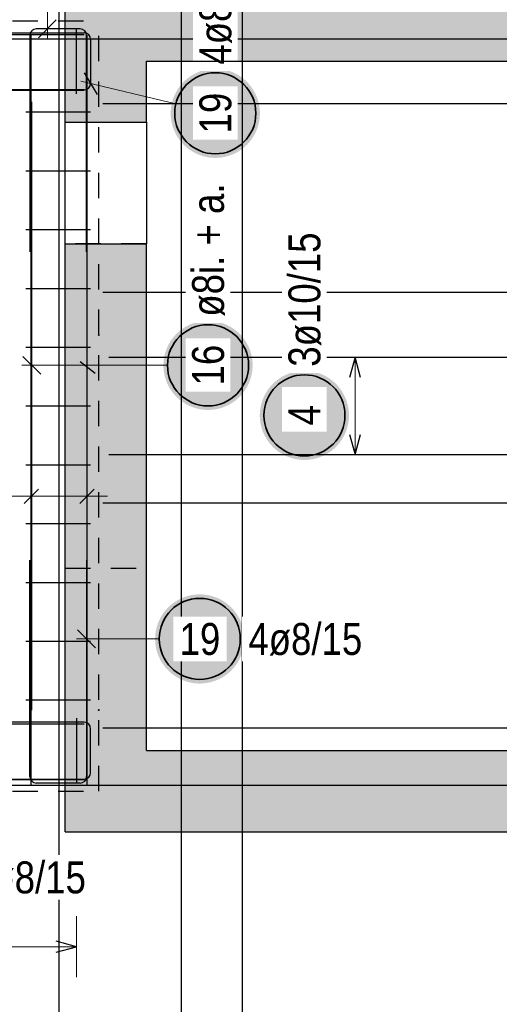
# Model space of a CAD drawing. Header units: millimetres. Extents: x 0 to 61.4, y -43.3 to 42.
# Tile 9 of 21: x 7.8 to 10.1, y 6.1 to 11. Entities that reach past the tile are written whole.
import ezdxf

# ---------------------------------------------------------------- set-up
doc = ezdxf.new("R2010")
doc.units = ezdxf.units.MM
doc.linetypes.add('HIDDEN', pattern=[0.375, 0.25, -0.125])
for name, color, linetype, lineweight in [('Achsen', 7, 'Continuous', 20), ('Geschnittene Kanten', 7, 'Continuous', 20), ('Schraffuren', 7, 'Continuous', 20)]:
    doc.layers.add(name, color=color, linetype=linetype, lineweight=lineweight)
doc.styles.add('Arial Narrow', font='ARIALN.TTF')

msp = doc.modelspace()

# ---------------------------------------------------------------- hatches: boundary and pattern name
at = {"lineweight": 25, "true_color": 0xffffff}
for points in [[(8.959, 10.5107), (8.9588, 10.5184), (8.9584, 10.526), (8.9577, 10.5337), (8.9568, 10.5413), (8.9556, 10.5489), (8.9541, 10.5564), (8.9524, 10.5639), (8.9504, 10.5713), (8.9482, 10.5787), (8.9457, 10.5859), (8.9429, 10.5931), (8.9399, 10.6002), (8.9367, 10.6071), (8.9332, 10.614), (8.9295, 10.6207), (8.9255, 10.6273), (8.9213, 10.6337), (8.9169, 10.64), (8.9123, 10.6461), (8.9075, 10.6521), (8.9024, 10.6579), (8.8972, 10.6635), (8.8918, 10.6689), (8.8862, 10.6742), (8.8804, 10.6792), (8.8744, 10.684), (8.8683, 10.6887), (8.862, 10.6931), (8.8555, 10.6972), (8.849, 10.7012), (8.8422, 10.7049), (8.8354, 10.7084), (8.8284, 10.7117), (8.8214, 10.7147), (8.8142, 10.7174), (8.8069, 10.7199), (8.7996, 10.7222), (8.7922, 10.7241), (8.7847, 10.7259), (8.7772, 10.7273), (8.7696, 10.7285), (8.7619, 10.7295), (8.7543, 10.7301), (8.7466, 10.7305), (8.739, 10.7307), (8.7313, 10.7305), (8.7236, 10.7301), (8.716, 10.7295), (8.7083, 10.7285), (8.7007, 10.7273), (8.6932, 10.7259), (8.6857, 10.7241), (8.6783, 10.7222), (8.671, 10.7199), (8.6637, 10.7174), (8.6565, 10.7147), (8.6495, 10.7117), (8.6425, 10.7084), (8.6357, 10.7049), (8.629, 10.7012), (8.6224, 10.6972), (8.6159, 10.6931), (8.6096, 10.6887), (8.6035, 10.684), (8.5975, 10.6792), (8.5917, 10.6742), (8.5861, 10.6689), (8.5807, 10.6635), (8.5755, 10.6579), (8.5704, 10.6521), (8.5656, 10.6461), (8.561, 10.64), (8.5566, 10.6337), (8.5524, 10.6273), (8.5484, 10.6207), (8.5447, 10.614), (8.5412, 10.6071), (8.538, 10.6002), (8.535, 10.5931), (8.5322, 10.5859), (8.5297, 10.5787), (8.5275, 10.5713), (8.5255, 10.5639), (8.5238, 10.5564), (8.5223, 10.5489), (8.5211, 10.5413), (8.5202, 10.5337), (8.5195, 10.526), (8.5191, 10.5184), (8.519, 10.5107), (8.5191, 10.503), (8.5195, 10.4953), (8.5202, 10.4877), (8.5211, 10.4801), (8.5223, 10.4725), (8.5238, 10.4649), (8.5255, 10.4575), (8.5275, 10.45), (8.5297, 10.4427), (8.5322, 10.4354), (8.535, 10.4283), (8.538, 10.4212), (8.5412, 10.4142), (8.5447, 10.4074), (8.5484, 10.4007), (8.5524, 10.3941), (8.5566, 10.3877), (8.561, 10.3814), (8.5656, 10.3752), (8.5704, 10.3693), (8.5755, 10.3635), (8.5807, 10.3579), (8.5861, 10.3524), (8.5917, 10.3472), (8.5975, 10.3421), (8.6035, 10.3373), (8.6096, 10.3327), (8.6159, 10.3283), (8.6224, 10.3241), (8.629, 10.3202), (8.6357, 10.3164), (8.6425, 10.3129), (8.6495, 10.3097), (8.6565, 10.3067), (8.6637, 10.3039), (8.671, 10.3014), (8.6783, 10.2992), (8.6857, 10.2972), (8.6932, 10.2955), (8.7007, 10.294), (8.7083, 10.2928), (8.716, 10.2919), (8.7236, 10.2912), (8.7313, 10.2908), (8.739, 10.2907), (8.7466, 10.2908), (8.7543, 10.2912), (8.7619, 10.2919), (8.7696, 10.2928), (8.7772, 10.294), (8.7847, 10.2955), (8.7922, 10.2972), (8.7996, 10.2992), (8.8069, 10.3014), (8.8142, 10.3039), (8.8214, 10.3067), (8.8284, 10.3097), (8.8354, 10.3129), (8.8422, 10.3164), (8.849, 10.3202), (8.8555, 10.3241), (8.862, 10.3283), (8.8683, 10.3327), (8.8744, 10.3373), (8.8804, 10.3421), (8.8862, 10.3472), (8.8918, 10.3524), (8.8972, 10.3579), (8.9024, 10.3635), (8.9075, 10.3693), (8.9123, 10.3752), (8.9169, 10.3814), (8.9213, 10.3877), (8.9255, 10.3941), (8.9295, 10.4007), (8.9332, 10.4074), (8.9367, 10.4142), (8.9399, 10.4212), (8.9429, 10.4283), (8.9457, 10.4354), (8.9482, 10.4427), (8.9504, 10.45), (8.9524, 10.4575), (8.9541, 10.4649), (8.9556, 10.4725), (8.9568, 10.4801), (8.9577, 10.4877), (8.9584, 10.4953)], [(8.9229, 9.2676), (8.9228, 9.2753), (8.9224, 9.2829), (8.9217, 9.2906), (8.9208, 9.2982), (8.9196, 9.3058), (8.9181, 9.3133), (8.9164, 9.3208), (8.9144, 9.3282), (8.9122, 9.3356), (8.9097, 9.3428), (8.9069, 9.35), (8.9039, 9.3571), (8.9007, 9.364), (8.8972, 9.3709), (8.8935, 9.3776), (8.8895, 9.3842), (8.8853, 9.3906), (8.8809, 9.3969), (8.8763, 9.403), (8.8715, 9.409), (8.8664, 9.4148), (8.8612, 9.4204), (8.8558, 9.4258), (8.8501, 9.4311), (8.8443, 9.4361), (8.8384, 9.441), (8.8322, 9.4456), (8.826, 9.45), (8.8195, 9.4542), (8.8129, 9.4581), (8.8062, 9.4618), (8.7994, 9.4653), (8.7924, 9.4686), (8.7853, 9.4716), (8.7782, 9.4743), (8.7709, 9.4768), (8.7636, 9.4791), (8.7562, 9.4811), (8.7487, 9.4828), (8.7411, 9.4842), (8.7336, 9.4854), (8.7259, 9.4864), (8.7183, 9.4871), (8.7106, 9.4875), (8.7029, 9.4876), (8.6953, 9.4875), (8.6876, 9.4871), (8.6799, 9.4864), (8.6723, 9.4854), (8.6647, 9.4842), (8.6572, 9.4828), (8.6497, 9.4811), (8.6423, 9.4791), (8.635, 9.4768), (8.6277, 9.4743), (8.6205, 9.4716), (8.6135, 9.4686), (8.6065, 9.4653), (8.5997, 9.4618), (8.5929, 9.4581), (8.5864, 9.4542), (8.5799, 9.45), (8.5736, 9.4456), (8.5675, 9.441), (8.5615, 9.4361), (8.5557, 9.4311), (8.5501, 9.4258), (8.5447, 9.4204), (8.5394, 9.4148), (8.5344, 9.409), (8.5296, 9.403), (8.525, 9.3969), (8.5205, 9.3906), (8.5164, 9.3842), (8.5124, 9.3776), (8.5087, 9.3709), (8.5052, 9.364), (8.502, 9.3571), (8.499, 9.35), (8.4962, 9.3428), (8.4937, 9.3356), (8.4915, 9.3282), (8.4895, 9.3208), (8.4877, 9.3133), (8.4863, 9.3058), (8.4851, 9.2982), (8.4841, 9.2906), (8.4835, 9.2829), (8.4831, 9.2753), (8.4829, 9.2676), (8.4831, 9.2599), (8.4835, 9.2522), (8.4841, 9.2446), (8.4851, 9.237), (8.4863, 9.2294), (8.4877, 9.2218), (8.4895, 9.2144), (8.4915, 9.2069), (8.4937, 9.1996), (8.4962, 9.1923), (8.499, 9.1852), (8.502, 9.1781), (8.5052, 9.1711), (8.5087, 9.1643), (8.5124, 9.1576), (8.5164, 9.151), (8.5205, 9.1446), (8.525, 9.1383), (8.5296, 9.1321), (8.5344, 9.1262), (8.5394, 9.1204), (8.5447, 9.1148), (8.5501, 9.1093), (8.5557, 9.1041), (8.5615, 9.0991), (8.5675, 9.0942), (8.5736, 9.0896), (8.5799, 9.0852), (8.5864, 9.081), (8.5929, 9.0771), (8.5997, 9.0733), (8.6065, 9.0699), (8.6135, 9.0666), (8.6205, 9.0636), (8.6277, 9.0609), (8.635, 9.0584), (8.6423, 9.0561), (8.6497, 9.0541), (8.6572, 9.0524), (8.6647, 9.0509), (8.6723, 9.0497), (8.6799, 9.0488), (8.6876, 9.0481), (8.6953, 9.0477), (8.7029, 9.0476), (8.7106, 9.0477), (8.7183, 9.0481), (8.7259, 9.0488), (8.7336, 9.0497), (8.7411, 9.0509), (8.7487, 9.0524), (8.7562, 9.0541), (8.7636, 9.0561), (8.7709, 9.0584), (8.7782, 9.0609), (8.7853, 9.0636), (8.7924, 9.0666), (8.7994, 9.0699), (8.8062, 9.0733), (8.8129, 9.0771), (8.8195, 9.081), (8.826, 9.0852), (8.8322, 9.0896), (8.8384, 9.0942), (8.8443, 9.0991), (8.8501, 9.1041), (8.8558, 9.1093), (8.8612, 9.1148), (8.8664, 9.1204), (8.8715, 9.1262), (8.8763, 9.1321), (8.8809, 9.1383), (8.8853, 9.1446), (8.8895, 9.151), (8.8935, 9.1576), (8.8972, 9.1643), (8.9007, 9.1711), (8.9039, 9.1781), (8.9069, 9.1852), (8.9097, 9.1923), (8.9122, 9.1996), (8.9144, 9.2069), (8.9164, 9.2144), (8.9181, 9.2218), (8.9196, 9.2294), (8.9208, 9.237), (8.9217, 9.2446), (8.9224, 9.2522)], [(9.3984, 9.0208), (9.3982, 9.0285), (9.3978, 9.0362), (9.3972, 9.0438), (9.3962, 9.0515), (9.395, 9.059), (9.3936, 9.0666), (9.3918, 9.0741), (9.3899, 9.0815), (9.3876, 9.0888), (9.3851, 9.0961), (9.3824, 9.1032), (9.3794, 9.1103), (9.3761, 9.1173), (9.3726, 9.1241), (9.3689, 9.1308), (9.365, 9.1374), (9.3608, 9.1439), (9.3564, 9.1501), (9.3517, 9.1563), (9.3469, 9.1622), (9.3419, 9.168), (9.3366, 9.1737), (9.3312, 9.1791), (9.3256, 9.1843), (9.3198, 9.1894), (9.3138, 9.1942), (9.3077, 9.1988), (9.3014, 9.2032), (9.295, 9.2074), (9.2884, 9.2114), (9.2817, 9.2151), (9.2748, 9.2186), (9.2679, 9.2218), (9.2608, 9.2248), (9.2536, 9.2276), (9.2464, 9.2301), (9.239, 9.2323), (9.2316, 9.2343), (9.2241, 9.236), (9.2166, 9.2375), (9.209, 9.2387), (9.2014, 9.2396), (9.1937, 9.2403), (9.1861, 9.2407), (9.1784, 9.2408), (9.1707, 9.2407), (9.163, 9.2403), (9.1554, 9.2396), (9.1478, 9.2387), (9.1402, 9.2375), (9.1326, 9.236), (9.1252, 9.2343), (9.1177, 9.2323), (9.1104, 9.2301), (9.1031, 9.2276), (9.096, 9.2248), (9.0889, 9.2218), (9.0819, 9.2186), (9.0751, 9.2151), (9.0684, 9.2114), (9.0618, 9.2074), (9.0554, 9.2032), (9.0491, 9.1988), (9.0429, 9.1942), (9.037, 9.1894), (9.0312, 9.1843), (9.0256, 9.1791), (9.0201, 9.1737), (9.0149, 9.168), (9.0099, 9.1622), (9.005, 9.1563), (9.0004, 9.1501), (8.996, 9.1439), (8.9918, 9.1374), (8.9879, 9.1308), (8.9841, 9.1241), (8.9806, 9.1173), (8.9774, 9.1103), (8.9744, 9.1032), (8.9716, 9.0961), (8.9691, 9.0888), (8.9669, 9.0815), (8.9649, 9.0741), (8.9632, 9.0666), (8.9617, 9.059), (8.9605, 9.0515), (8.9596, 9.0438), (8.9589, 9.0362), (8.9585, 9.0285), (8.9584, 9.0208), (8.9585, 9.0132), (8.9589, 9.0055), (8.9596, 8.9978), (8.9605, 8.9902), (8.9617, 8.9826), (8.9632, 8.9751), (8.9649, 8.9676), (8.9669, 8.9602), (8.9691, 8.9529), (8.9716, 8.9456), (8.9744, 8.9384), (8.9774, 8.9314), (8.9806, 8.9244), (8.9841, 8.9176), (8.9879, 8.9108), (8.9918, 8.9043), (8.996, 8.8978), (9.0004, 8.8915), (9.005, 8.8854), (9.0099, 8.8794), (9.0149, 8.8736), (9.0201, 8.868), (9.0256, 8.8626), (9.0312, 8.8573), (9.037, 8.8523), (9.0429, 8.8475), (9.0491, 8.8429), (9.0554, 8.8384), (9.0618, 8.8343), (9.0684, 8.8303), (9.0751, 8.8266), (9.0819, 8.8231), (9.0889, 8.8199), (9.096, 8.8169), (9.1031, 8.8141), (9.1104, 8.8116), (9.1177, 8.8094), (9.1252, 8.8074), (9.1326, 8.8056), (9.1402, 8.8042), (9.1478, 8.803), (9.1554, 8.802), (9.163, 8.8014), (9.1707, 8.801), (9.1784, 8.8008), (9.1861, 8.801), (9.1937, 8.8014), (9.2014, 8.802), (9.209, 8.803), (9.2166, 8.8042), (9.2241, 8.8056), (9.2316, 8.8074), (9.239, 8.8094), (9.2464, 8.8116), (9.2536, 8.8141), (9.2608, 8.8169), (9.2679, 8.8199), (9.2748, 8.8231), (9.2817, 8.8266), (9.2884, 8.8303), (9.295, 8.8343), (9.3014, 8.8384), (9.3077, 8.8429), (9.3138, 8.8475), (9.3198, 8.8523), (9.3256, 8.8573), (9.3312, 8.8626), (9.3366, 8.868), (9.3419, 8.8736), (9.3469, 8.8794), (9.3517, 8.8854), (9.3564, 8.8915), (9.3608, 8.8978), (9.365, 8.9043), (9.3689, 8.9108), (9.3726, 8.9176), (9.3761, 8.9244), (9.3794, 8.9314), (9.3824, 8.9384), (9.3851, 8.9456), (9.3876, 8.9529), (9.3899, 8.9602), (9.3918, 8.9676), (9.3936, 8.9751), (9.395, 8.9826), (9.3962, 8.9902), (9.3972, 8.9978), (9.3978, 9.0055)], [(8.8821, 7.9181), (8.882, 7.9258), (8.8816, 7.9334), (8.8809, 7.9411), (8.88, 7.9487), (8.8788, 7.9563), (8.8773, 7.9638), (8.8756, 7.9713), (8.8736, 7.9787), (8.8713, 7.9861), (8.8688, 7.9933), (8.8661, 8.0005), (8.8631, 8.0076), (8.8598, 8.0145), (8.8563, 8.0214), (8.8526, 8.0281), (8.8487, 8.0347), (8.8445, 8.0411), (8.8401, 8.0474), (8.8355, 8.0535), (8.8306, 8.0595), (8.8256, 8.0653), (8.8204, 8.0709), (8.8149, 8.0763), (8.8093, 8.0816), (8.8035, 8.0866), (8.7975, 8.0914), (8.7914, 8.0961), (8.7851, 8.1005), (8.7787, 8.1046), (8.7721, 8.1086), (8.7654, 8.1123), (8.7585, 8.1158), (8.7516, 8.1191), (8.7445, 8.1221), (8.7373, 8.1248), (8.7301, 8.1273), (8.7227, 8.1296), (8.7153, 8.1315), (8.7078, 8.1333), (8.7003, 8.1347), (8.6927, 8.1359), (8.6851, 8.1369), (8.6774, 8.1375), (8.6698, 8.1379), (8.6621, 8.1381), (8.6544, 8.1379), (8.6467, 8.1375), (8.6391, 8.1369), (8.6315, 8.1359), (8.6239, 8.1347), (8.6164, 8.1333), (8.6089, 8.1315), (8.6015, 8.1296), (8.5941, 8.1273), (8.5869, 8.1248), (8.5797, 8.1221), (8.5726, 8.1191), (8.5657, 8.1158), (8.5588, 8.1123), (8.5521, 8.1086), (8.5455, 8.1046), (8.5391, 8.1005), (8.5328, 8.0961), (8.5267, 8.0914), (8.5207, 8.0866), (8.5149, 8.0816), (8.5093, 8.0763), (8.5038, 8.0709), (8.4986, 8.0653), (8.4936, 8.0595), (8.4887, 8.0535), (8.4841, 8.0474), (8.4797, 8.0411), (8.4755, 8.0347), (8.4716, 8.0281), (8.4678, 8.0214), (8.4644, 8.0145), (8.4611, 8.0076), (8.4581, 8.0005), (8.4554, 7.9933), (8.4529, 7.9861), (8.4506, 7.9787), (8.4486, 7.9713), (8.4469, 7.9638), (8.4454, 7.9563), (8.4442, 7.9487), (8.4433, 7.9411), (8.4426, 7.9334), (8.4422, 7.9258), (8.4421, 7.9181), (8.4422, 7.9104), (8.4426, 7.9027), (8.4433, 7.8951), (8.4442, 7.8875), (8.4454, 7.8799), (8.4469, 7.8723), (8.4486, 7.8649), (8.4506, 7.8574), (8.4529, 7.8501), (8.4554, 7.8428), (8.4581, 7.8357), (8.4611, 7.8286), (8.4644, 7.8216), (8.4678, 7.8148), (8.4716, 7.8081), (8.4755, 7.8015), (8.4797, 7.7951), (8.4841, 7.7888), (8.4887, 7.7826), (8.4936, 7.7767), (8.4986, 7.7709), (8.5038, 7.7653), (8.5093, 7.7598), (8.5149, 7.7546), (8.5207, 7.7495), (8.5267, 7.7447), (8.5328, 7.7401), (8.5391, 7.7357), (8.5455, 7.7315), (8.5521, 7.7275), (8.5588, 7.7238), (8.5657, 7.7203), (8.5726, 7.7171), (8.5797, 7.7141), (8.5869, 7.7113), (8.5941, 7.7088), (8.6015, 7.7066), (8.6089, 7.7046), (8.6164, 7.7029), (8.6239, 7.7014), (8.6315, 7.7002), (8.6391, 7.6993), (8.6467, 7.6986), (8.6544, 7.6982), (8.6621, 7.6981), (8.6698, 7.6982), (8.6774, 7.6986), (8.6851, 7.6993), (8.6927, 7.7002), (8.7003, 7.7014), (8.7078, 7.7029), (8.7153, 7.7046), (8.7227, 7.7066), (8.7301, 7.7088), (8.7373, 7.7113), (8.7445, 7.7141), (8.7516, 7.7171), (8.7585, 7.7203), (8.7654, 7.7238), (8.7721, 7.7275), (8.7787, 7.7315), (8.7851, 7.7357), (8.7914, 7.7401), (8.7975, 7.7447), (8.8035, 7.7495), (8.8093, 7.7546), (8.8149, 7.7598), (8.8204, 7.7653), (8.8256, 7.7709), (8.8306, 7.7767), (8.8355, 7.7826), (8.8401, 7.7888), (8.8445, 7.7951), (8.8487, 7.8015), (8.8526, 7.8081), (8.8563, 7.8148), (8.8598, 7.8216), (8.8631, 7.8286), (8.8661, 7.8357), (8.8688, 7.8428), (8.8713, 7.8501), (8.8736, 7.8574), (8.8756, 7.8649), (8.8773, 7.8723), (8.8788, 7.8799), (8.88, 7.8875), (8.8809, 7.8951), (8.8816, 7.9027)]]:
    msp.add_hatch(color=7, dxfattribs=at).paths.add_polyline_path(points)
at = {"layer": 'Schraffuren', "lineweight": 13, "true_color": 0xd7ffd7}
for points in [[(7.9989, 11.1672), (13.5989, 11.1672), (13.1989, 10.7672), (7.9989, 10.7672)], [(8.3989, 10.4672), (7.9989, 10.4672), (7.9989, 10.7672), (8.3989, 10.7672)], [(8.3989, 9.8672), (8.3989, 6.9672), (7.9989, 6.9672), (7.9989, 9.8672)], [(13.1989, 7.3672), (13.5989, 6.9672), (8.3989, 6.9672), (8.3989, 7.3672)]]:
    msp.add_hatch(color=254, dxfattribs=at).paths.add_polyline_path(points)

# ---------------------------------------------------------------- linework, layer by layer
at = {"color": 5, "linetype": 'Continuous', "lineweight": 18, "ltscale": 0.5}
for p, q in [((7.9103, 11.3053), (7.9103, 10.8772)), ((8.5444, 10.557), (8.0753, 10.6688)), ((9.5784, 9.3072), (9.2784, 9.3072)), ((9.4284, 9.3072), (9.4284, 8.8272)), ((8.5029, 9.2676), (7.7839, 9.2676)), ((9.2784, 8.8272), (9.5784, 8.8272)), ((7.8311, 8.4718), (7.8311, 8.7718)), ((8.1068, 8.4718), (8.1068, 8.7718)), ((8.2068, 8.6218), (7.7311, 8.6218)), ((8.4621, 7.9181), (8.0539, 7.9181)), ((8.0539, 6.25), (8.0539, 6.55)), ((8.0539, 6.4), (4.4739, 6.4))]:
    msp.add_line(p, q, dxfattribs=at)
at = {"color": 3, "linetype": 'HIDDEN', "lineweight": 25, "ltscale": 0.5}
for p, q in [((4.3639, 10.9672), (8.1639, 10.9672)), ((8.1639, 7.1672), (8.1639, 10.9672)), ((8.3989, 9.8672), (7.9989, 9.8672)), ((7.9989, 8.2672), (8.3989, 8.2672)), ((4.3639, 7.1672), (8.1639, 7.1672))]:
    msp.add_line(p, q, dxfattribs=at)
at = {"color": 3, "linetype": 'Continuous', "lineweight": 25, "ltscale": 0.5}
for p, q in [((8.0719, 10.9272), (7.8559, 10.9272)), ((7.8662, 10.883), (7.9545, 10.9714)), ((8.0539, 10.6072), (8.0539, 10.9272)), ((4.3922, 10.9001), (8.0922, 10.9001)), ((7.0239, 10.9072), (8.0919, 10.9072)), ((7.8239, 10.8952), (7.8239, 9.8272)), ((7.8311, 7.1955), (7.8311, 10.8955)), ((8.1039, 9.8272), (8.1039, 10.8952)), ((8.1068, 7.1955), (8.1068, 10.8955)), ((8.1239, 10.8752), (8.1239, 10.6592)), ((8.0912, 10.7105), (8.1567, 10.604)), ((4.3922, 10.6244), (8.0922, 10.6244)), ((8.0919, 10.6272), (7.0239, 10.6272)), ((7.8339, 7.5672), (7.8339, 10.5672)), ((22.6639, 10.5572), (8.1839, 10.5572)), ((7.8039, 10.5172), (8.1239, 10.5172)), ((7.8039, 10.2272), (8.1239, 10.2272)), ((7.8039, 9.9372), (8.1239, 9.9372)), ((7.8039, 9.6472), (8.1239, 9.6472)), ((22.6639, 9.6272), (8.1839, 9.6272)), ((7.8039, 9.3572), (8.1239, 9.3572)), ((7.7897, 9.3118), (7.8781, 9.2234)), ((8.2135, 9.3072), (11.3135, 9.3072)), ((9.4284, 9.3072), (9.4016, 9.2072)), ((9.4552, 9.2072), (9.4284, 9.3072)), ((7.8039, 9.0672), (8.1239, 9.0672)), ((9.4016, 8.9272), (9.4284, 8.8272)), ((9.4284, 8.8272), (9.4552, 8.9272)), ((8.2135, 8.8272), (11.3135, 8.8272)), ((7.8039, 8.7772), (8.1239, 8.7772)), ((7.7957, 8.5865), (7.8664, 8.6572)), ((8.0714, 8.5865), (8.1421, 8.6572)), ((22.6639, 8.5872), (8.1839, 8.5872)), ((7.8039, 8.4872), (8.1239, 8.4872)), ((7.8239, 7.2392), (7.8239, 8.3072)), ((8.1039, 8.3072), (8.1039, 7.2392)), ((7.8039, 8.1972), (8.1239, 8.1972)), ((8.0597, 7.9623), (8.1481, 7.8739)), ((7.8039, 7.9072), (8.1239, 7.9072)), ((7.8039, 7.6172), (8.1239, 7.6172)), ((4.3922, 7.5001), (8.0922, 7.5001)), ((8.0919, 7.5072), (7.0239, 7.5072)), ((8.0539, 7.5272), (8.0539, 7.2072)), ((8.1239, 7.2592), (8.1239, 7.4752)), ((22.6639, 7.4772), (8.1839, 7.4772)), ((4.3922, 7.2244), (8.0922, 7.2244)), ((4.5588, 7.1972), (22.5588, 7.1972)), ((7.0239, 7.2272), (8.0919, 7.2272)), ((8.0719, 7.2072), (7.8559, 7.2072)), ((8.0539, 6.4), (7.9539, 6.4268)), ((7.9539, 6.3732), (8.0539, 6.4))]:
    msp.add_line(p, q, dxfattribs=at)
at = {"color": 3, "linetype": 'Continuous', "lineweight": 25}
for p, q in [((7.9989, 9.8672), (7.9989, 10.4672)), ((8.3989, 10.4672), (8.3989, 9.8672)), ((8.0729, 9.2873), (8.1467, 9.2282))]:
    msp.add_line(p, q, dxfattribs=at)
at = {"color": 2, "linetype": 'Continuous', "lineweight": 35, "ltscale": 0.5}
for centre in [(8.739, 10.5107), (8.7029, 9.2676), (9.1784, 9.0208), (8.6621, 7.9181)]:
    msp.add_circle(centre, 0.2, dxfattribs=at)
at = {"color": 9, "linetype": 'Continuous', "lineweight": 0}
for centre in [(8.1639, 9.4172), (8.1639, 7.5672)]:
    msp.add_circle(centre, 0.00222, dxfattribs=at)
at = {"color": 3, "linetype": 'Continuous', "lineweight": 25, "ltscale": 0.5}
for centre, start, end in [((7.8559, 10.8952), 90, 180), ((8.0719, 10.8952), 0, 90), ((8.0919, 10.8752), 0, 90), ((8.0919, 10.6592), 270, 0), ((8.0919, 7.4752), 0, 90), ((7.8559, 7.2392), 180, 270), ((8.0719, 7.2392), 270, 0), ((8.0919, 7.2592), 270, 0)]:
    msp.add_arc(centre, 0.032, start, end, dxfattribs=at)
at = {"layer": 'Achsen', "color": 3, "linetype": 'Continuous', "lineweight": 25, "ltscale": 0.5}
for p, q in [((7.9689, 3.592), (7.9689, 14.9073)), ((8.5715, 3.592), (8.5715, 14.9073)), ((8.8729, 3.592), (8.8729, 14.9073)), ((4.6596, 10.8772), (22.6596, 10.8772))]:
    msp.add_line(p, q, dxfattribs=at)
at = {"layer": 'Geschnittene Kanten', "color": 3, "linetype": 'Continuous', "lineweight": 25}
for p, q in [((7.9989, 10.7672), (7.9989, 11.1672)), ((7.9989, 10.4672), (7.9989, 10.7672)), ((8.3989, 10.4672), (8.3989, 10.7672)), ((7.9989, 10.4672), (8.3989, 10.4672)), ((7.9989, 6.9672), (7.9989, 9.8672)), ((7.9989, 9.8672), (8.3989, 9.8672)), ((8.3989, 7.3672), (8.3989, 9.8672)), ((8.3989, 7.3672), (13.1989, 7.3672)), ((7.9989, 6.9672), (8.3989, 6.9672)), ((8.3989, 6.9672), (13.5989, 6.9672))]:
    msp.add_line(p, q, dxfattribs=at)

# ---------------------------------------------------------------- texts
at = {"color": 2, "lineweight": 35, "insert": (6.0608, 8.2507), "char_height": 0.1575, "attachment_point": 1, "line_spacing_factor": 0.9, "style": 'Arial Narrow'}
msp.add_mtext('2ø12oben in Attika', dxfattribs=at)
at = {"color": 2, "lineweight": 35, "insert": (8.9021, 7.9968), "char_height": 0.1575, "attachment_point": 1, "line_spacing_factor": 0.9, "style": 'Arial Narrow', "bg_fill": 3, "box_fill_scale": 1.2, "bg_fill_color": 256, "bg_fill_true_color": 13158600, "bg_fill_transparency": 0}
msp.add_mtext('4ø8/15', dxfattribs=at)

# ---------------------------------------------------------------- next in the draw order: texts
at = {"color": 2, "lineweight": 35, "char_height": 0.1575, "attachment_point": 1, "rotation": 90, "line_spacing_factor": 0.9, "style": 'Arial Narrow', "bg_fill": 3, "box_fill_scale": 1.2, "bg_fill_color": 256, "bg_fill_true_color": 13158600, "bg_fill_transparency": 0}
for s, insert in [('4ø8/15', (8.6602, 10.7507)), ('19', (8.6602, 10.4115)), ('ø8i. + a.', (8.6242, 9.5076)), ('3ø10/15', (9.0996, 9.2608)), ('16', (8.6242, 9.1684)), ('4', (9.0996, 8.9712))]:
    msp.add_mtext(s, dxfattribs=dict(at, insert=insert))
at = {"color": 2, "lineweight": 35, "char_height": 0.1575, "attachment_point": 1, "line_spacing_factor": 0.9, "style": 'Arial Narrow', "bg_fill": 3, "box_fill_scale": 1.2, "bg_fill_color": 256, "bg_fill_true_color": 13158600, "bg_fill_transparency": 0}
for s, insert in [('19', (8.5629, 7.9968)), ('4ø8/15', (7.5388, 6.8207))]:
    msp.add_mtext(s, dxfattribs=dict(at, insert=insert))

# ---------------------------------------------------------------- next in the draw order: linework, layer by layer
at = {"layer": 'Geschnittene Kanten', "color": 3, "linetype": 'Continuous', "lineweight": 25}
msp.add_line((8.3989, 10.7673), (13.1989, 10.7673), dxfattribs=at)

doc.saveas('drawing.dxf')
